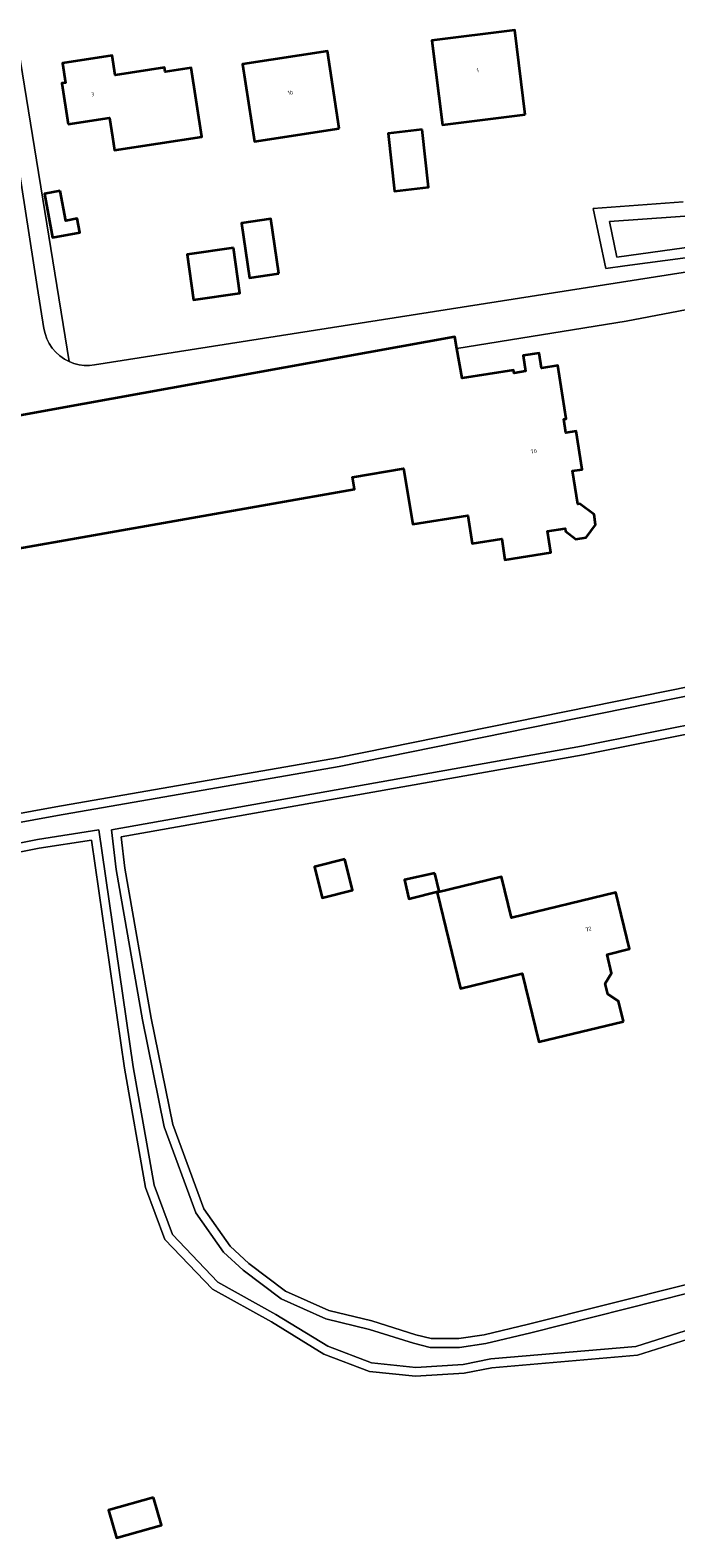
# Model space of a CAD drawing. Header units: metres. Extents: x 229229 to 231729, y 593167 to 595667.
# Tile 32 of 256: x 230139 to 230212, y 593939 to 594110. Entities that reach past the tile are written whole.
import ezdxf
from ezdxf.enums import TextEntityAlignment as Align

# ---------------------------------------------------------------- set-up
doc = ezdxf.new("R2010")
doc.units = ezdxf.units.M
for name, color, linetype, lineweight in [('B-WE-GR-GROENVOORZIENING-GV', 80, 'Continuous', 18), ('B-WE-OG-BEBOUWING-GV', 7, 'Continuous', 35), ('B-WE-OG-BEBOUWING-T18', 10, 'Continuous', 18), ('B-WE-OG-TERREIN_ERF-GV', 7, 'Continuous', 18), ('B-WE-OG-WATER-GV', 130, 'Continuous', 18), ('B-WE-OG-WATER_SLOOT-GV', 120, 'Continuous', 18), ('B-WE-VH-VERHARDING_OPEN-GV', 252, 'Continuous', 18)]:
    doc.layers.add(name, color=color, linetype=linetype, lineweight=lineweight)
doc.styles.add('NLCS-ISO-M250-T18', font='NLCS-ISO.ttf', dxfattribs={"height": 0.45})

msp = doc.modelspace()

# ---------------------------------------------------------------- linework, layer by layer
at = {"layer": 'B-WE-GR-GROENVOORZIENING-GV'}
msp.add_lwpolyline([(230134.982, 594111.683), (230139.853, 594080.696), (230140.601, 594075.936), (230140.734, 594075.334), (230140.94, 594074.753), (230141.216, 594074.202), (230141.557, 594073.689), (230141.96, 594073.222), (230142.416, 594072.808), (230142.92, 594072.454), (230143.464, 594072.164), (230136.777, 594113.445)], dxfattribs=at)
at = {"layer": 'B-WE-OG-BEBOUWING-GV'}
for points in [[(230195.249, 594100.208), (230194.059, 594109.754), (230184.653, 594108.581), (230185.843, 594099.035)], [(230174.138, 594098.606), (230172.802, 594107.376), (230163.16, 594105.908), (230164.496, 594097.137)], [(230143.368, 594099.078), (230148.063, 594099.8), (230148.39, 594097.671), (230148.627, 594096.133), (230158.521, 594097.655), (230157.318, 594105.473), (230154.376, 594105.021), (230154.298, 594105.524), (230148.704, 594104.664), (230148.363, 594106.878), (230142.73, 594106.011), (230143.07, 594103.797), (230142.652, 594103.733)], [(230183.526, 594098.482), (230179.666, 594098.045), (230180.407, 594091.495), (230184.267, 594091.932)], [(230142.442, 594091.529), (230140.662, 594091.194), (230141.595, 594086.234), (230144.69, 594086.817), (230144.394, 594088.392), (230143.078, 594088.144)], [(230167.28, 594082.139), (230166.364, 594088.363), (230163.029, 594087.872), (230163.943, 594081.648)], [(230162.114, 594085.054), (230156.857, 594084.327), (230157.569, 594079.182), (230162.826, 594079.909)], [(230174.773, 594015.713), (230171.34, 594014.861), (230172.209, 594011.356), (230175.642, 594012.208)], [(230184.975, 594014.143), (230181.521, 594013.375), (230182.037, 594011.246), (230185.457, 594012.097)], [(230206.398, 593997.334), (230205.84, 593999.639), (230204.608, 594000.409), (230204.315, 594001.618), (230205.049, 594002.794), (230204.532, 594004.93), (230207.078, 594005.547), (230205.53, 594011.941), (230193.678, 594009.071), (230192.55, 594013.727), (230185.265, 594011.963), (230187.905, 594001.061), (230194.901, 594002.755), (230196.777, 593995.004)], [(230153.049, 593943.341), (230147.938, 593941.903), (230148.824, 593938.753), (230153.935, 593940.191)]]:
    msp.add_lwpolyline(points, close=True, dxfattribs=at)
msp.add_lwpolyline([(230136.363, 594050.741), (230175.858, 594057.711), (230175.628, 594059.071), (230181.416, 594060.048), (230182.482, 594053.73), (230188.715, 594054.705), (230189.214, 594051.518), (230192.571, 594052.043), (230192.942, 594049.677), (230198.163, 594050.494), (230197.785, 594052.913), (230199.763, 594053.222), (230199.806, 594052.945), (230200.991, 594052.041), (230202.158, 594052.224), (230203.236, 594053.638), (230203.053, 594054.812), (230201.442, 594056.041), (230201.204, 594056.003), (230200.614, 594059.77), (230201.72, 594059.944), (230201.043, 594064.269), (230199.872, 594064.086), (230199.629, 594065.64), (230199.898, 594065.682), (230198.953, 594071.725), (230197.09, 594071.433), (230196.824, 594073.134), (230194.999, 594072.848), (230195.277, 594071.066), (230193.972, 594070.862), (230193.919, 594071.202), (230188.09, 594070.29), (230187.486, 594073.636), (230187.244, 594074.975), (230142.034, 594066.812), (230131.189, 594064.854)], dxfattribs=at)
at = {"layer": 'B-WE-OG-TERREIN_ERF-GV'}
for points in [[(230136.777, 594113.445), (230143.464, 594072.164), (230144.015, 594071.951), (230144.587, 594071.804), (230145.173, 594071.726), (230145.763, 594071.717), (230146.351, 594071.779), (230217.046, 594082.879)], [(230218.301, 594084.568), (230206.552, 594083.01), (230204.402, 594082.725), (230202.972, 594089.528), (230213.158, 594090.28)], [(230221.155, 594079.494), (230206.699, 594076.762), (230187.486, 594073.636), (230188.09, 594070.29), (230193.919, 594071.202), (230193.972, 594070.862), (230195.277, 594071.066), (230194.999, 594072.848), (230196.824, 594073.134), (230197.09, 594071.433), (230198.953, 594071.725), (230199.898, 594065.682), (230199.629, 594065.64), (230199.872, 594064.086), (230201.043, 594064.269), (230201.72, 594059.944), (230200.614, 594059.77), (230201.204, 594056.003), (230201.442, 594056.041), (230203.053, 594054.812), (230203.236, 594053.638), (230202.158, 594052.224), (230200.991, 594052.041), (230199.806, 594052.945), (230199.763, 594053.222), (230197.785, 594052.913), (230198.163, 594050.494), (230192.942, 594049.677), (230192.571, 594052.043), (230189.214, 594051.518), (230188.715, 594054.705), (230182.482, 594053.73), (230181.416, 594060.048), (230175.628, 594059.071), (230175.858, 594057.711), (230136.363, 594050.741)], [(230120.003, 594017.669), (230141.951, 594021.664), (230173.925, 594027.238), (230217.06, 594035.961)], [(230217.012, 594030.569), (230201.831, 594027.58), (230149.376, 594018.247), (230149.792, 594014.706), (230152.779, 593997.706), (230155.231, 593985.629), (230158.753, 593976.073), (230161.744, 593971.834), (230163.856, 593969.872), (230168.028, 593966.743), (230172.943, 593964.548), (230177.844, 593963.36), (230182.822, 593961.797), (230184.567, 593961.351), (230187.713, 593961.348), (230190.587, 593961.773), (230195.627, 593962.971), (230213.55, 593967.502)], [(230220.22, 593963.324), (230207.991, 593959.486), (230191.466, 593958.049), (230188.328, 593957.435), (230182.803, 593957.086), (230177.563, 593957.606), (230172.397, 593959.579), (230166.422, 593963.235), (230159.747, 593966.954), (230154.323, 593972.606), (230152.131, 593978.476), (230149.75, 593992.033), (230146.006, 594017.895), (230140.05, 594016.959), (230104.87, 594009.98)]]:
    msp.add_lwpolyline(points, dxfattribs=at)
for points in [[(230184.653, 594108.581), (230194.059, 594109.754), (230195.249, 594100.208), (230185.843, 594099.035)], [(230174.138, 594098.606), (230164.496, 594097.137), (230163.16, 594105.908), (230172.802, 594107.376)], [(230158.521, 594097.655), (230148.627, 594096.133), (230148.39, 594097.671), (230148.063, 594099.8), (230143.368, 594099.078), (230142.652, 594103.733), (230143.07, 594103.797), (230142.73, 594106.011), (230148.363, 594106.878), (230148.704, 594104.664), (230154.298, 594105.524), (230154.376, 594105.021), (230157.318, 594105.473)], [(230183.526, 594098.482), (230184.267, 594091.932), (230180.407, 594091.495), (230179.666, 594098.045)], [(230142.442, 594091.529), (230143.078, 594088.144), (230144.394, 594088.392), (230144.69, 594086.817), (230141.595, 594086.234), (230140.662, 594091.194)], [(230167.28, 594082.139), (230163.943, 594081.648), (230163.029, 594087.872), (230166.364, 594088.363)], [(230162.114, 594085.054), (230162.826, 594079.909), (230157.569, 594079.182), (230156.857, 594084.327)], [(230174.773, 594015.713), (230175.642, 594012.208), (230172.209, 594011.356), (230171.34, 594014.861)], [(230184.975, 594014.143), (230185.457, 594012.097), (230182.037, 594011.246), (230181.521, 594013.375)], [(230206.398, 593997.334), (230196.777, 593995.004), (230194.901, 594002.755), (230187.905, 594001.061), (230185.265, 594011.963), (230192.55, 594013.727), (230193.678, 594009.071), (230205.53, 594011.941), (230207.078, 594005.547), (230204.532, 594004.93), (230205.049, 594002.794), (230204.315, 594001.618), (230204.608, 594000.409), (230205.84, 593999.639)], [(230153.935, 593940.191), (230148.824, 593938.753), (230147.938, 593941.903), (230153.049, 593943.341)]]:
    msp.add_lwpolyline(points, close=True, dxfattribs=at)
at = {"layer": 'B-WE-OG-WATER-GV'}
for points in [[(230216.052, 594088.85), (230204.817, 594088.041), (230205.662, 594084.022), (230214.644, 594085.254)], [(230217.422, 594035.014), (230174.11, 594026.255), (230142.126, 594020.679), (230120.176, 594016.684)], [(230213.863, 593966.55), (230195.865, 593962), (230190.776, 593960.79), (230187.786, 593960.348), (230184.441, 593960.351), (230182.548, 593960.835), (230177.576, 593962.396), (230172.619, 593963.598), (230167.518, 593965.876), (230163.214, 593969.104), (230160.987, 593971.172), (230157.86, 593975.604), (230154.266, 593985.355), (230151.796, 593997.52), (230148.802, 594014.561), (230148.273, 594019.066), (230201.647, 594028.563), (230216.848, 594031.556)], [(230104.672, 594010.96), (230139.875, 594017.944), (230146.851, 594019.04), (230150.738, 593992.191), (230153.1, 593978.74), (230155.188, 593973.149), (230160.365, 593967.755), (230166.927, 593964.099), (230172.84, 593960.48), (230177.795, 593958.588), (230182.821, 593958.089), (230188.2, 593958.429), (230191.326, 593959.041), (230207.796, 593960.473), (230219.849, 593964.256)]]:
    msp.add_lwpolyline(points, dxfattribs=at)
at = {"layer": 'B-WE-OG-WATER_SLOOT-GV'}
for points in [[(230213.158, 594090.28), (230202.972, 594089.528), (230204.402, 594082.725), (230206.552, 594083.01), (230218.301, 594084.568)], [(230214.644, 594085.254), (230205.662, 594084.022), (230204.817, 594088.041), (230216.052, 594088.85)], [(230217.06, 594035.961), (230173.925, 594027.238), (230141.951, 594021.664), (230120.003, 594017.669)], [(230120.176, 594016.684), (230142.126, 594020.679), (230174.11, 594026.255), (230217.422, 594035.014)], [(230216.848, 594031.556), (230201.647, 594028.563), (230148.273, 594019.066), (230148.802, 594014.561), (230151.796, 593997.52), (230154.266, 593985.355), (230157.86, 593975.604), (230160.987, 593971.172), (230163.214, 593969.104), (230167.518, 593965.876), (230172.619, 593963.598), (230177.576, 593962.396), (230182.548, 593960.835), (230184.441, 593960.351), (230187.786, 593960.348), (230190.776, 593960.79), (230195.865, 593962), (230213.863, 593966.55)], [(230213.55, 593967.502), (230195.627, 593962.971), (230190.587, 593961.773), (230187.713, 593961.348), (230184.567, 593961.351), (230182.822, 593961.797), (230177.844, 593963.36), (230172.943, 593964.548), (230168.028, 593966.743), (230163.856, 593969.872), (230161.744, 593971.834), (230158.753, 593976.073), (230155.231, 593985.629), (230152.779, 593997.706), (230149.792, 594014.706), (230149.376, 594018.247), (230201.831, 594027.58), (230217.012, 594030.569)], [(230219.849, 593964.256), (230207.796, 593960.473), (230191.326, 593959.041), (230188.2, 593958.429), (230182.821, 593958.089), (230177.795, 593958.588), (230172.84, 593960.48), (230166.927, 593964.099), (230160.365, 593967.755), (230155.188, 593973.149), (230153.1, 593978.74), (230150.738, 593992.191), (230146.851, 594019.04), (230139.875, 594017.944), (230104.672, 594010.96)], [(230104.87, 594009.98), (230140.05, 594016.959), (230146.006, 594017.895), (230149.75, 593992.033), (230152.131, 593978.476), (230154.323, 593972.606), (230159.747, 593966.954), (230166.422, 593963.235), (230172.397, 593959.579), (230177.563, 593957.606), (230182.803, 593957.086), (230188.328, 593957.435), (230191.466, 593958.049), (230207.991, 593959.486), (230220.22, 593963.324)]]:
    msp.add_lwpolyline(points, dxfattribs=at)
at = {"layer": 'B-WE-VH-VERHARDING_OPEN-GV'}
for points in [[(230217.046, 594082.879), (230146.351, 594071.779), (230145.763, 594071.717), (230145.173, 594071.726), (230144.587, 594071.804), (230144.015, 594071.951), (230143.464, 594072.164), (230142.92, 594072.454), (230142.416, 594072.808), (230141.96, 594073.222), (230141.557, 594073.689), (230141.216, 594074.202), (230140.94, 594074.753), (230140.734, 594075.334), (230140.601, 594075.936), (230139.853, 594080.696), (230134.982, 594111.683)], [(230131.189, 594064.854), (230142.034, 594066.812), (230187.244, 594074.975), (230187.486, 594073.636), (230206.699, 594076.762), (230221.155, 594079.494)]]:
    msp.add_lwpolyline(points, dxfattribs=at)

# ---------------------------------------------------------------- texts
at = {"layer": 'B-WE-OG-BEBOUWING-T18', "style": 'NLCS-ISO-M250-T18'}
for s, rotation, p in [('1', 7.1, (230189.851, 594105.198)), ('3', 8.7, (230146.155, 594102.491)), ('1b', 8.6, (230168.583, 594102.688)), ('70', 9.5, (230196.219, 594061.981)), ('72', 13.5, (230202.416, 594007.803))]:
    msp.add_text(s, height=0.45, rotation=rotation, dxfattribs=at).set_placement(p, align=Align.MIDDLE)

doc.saveas('drawing.dxf')
